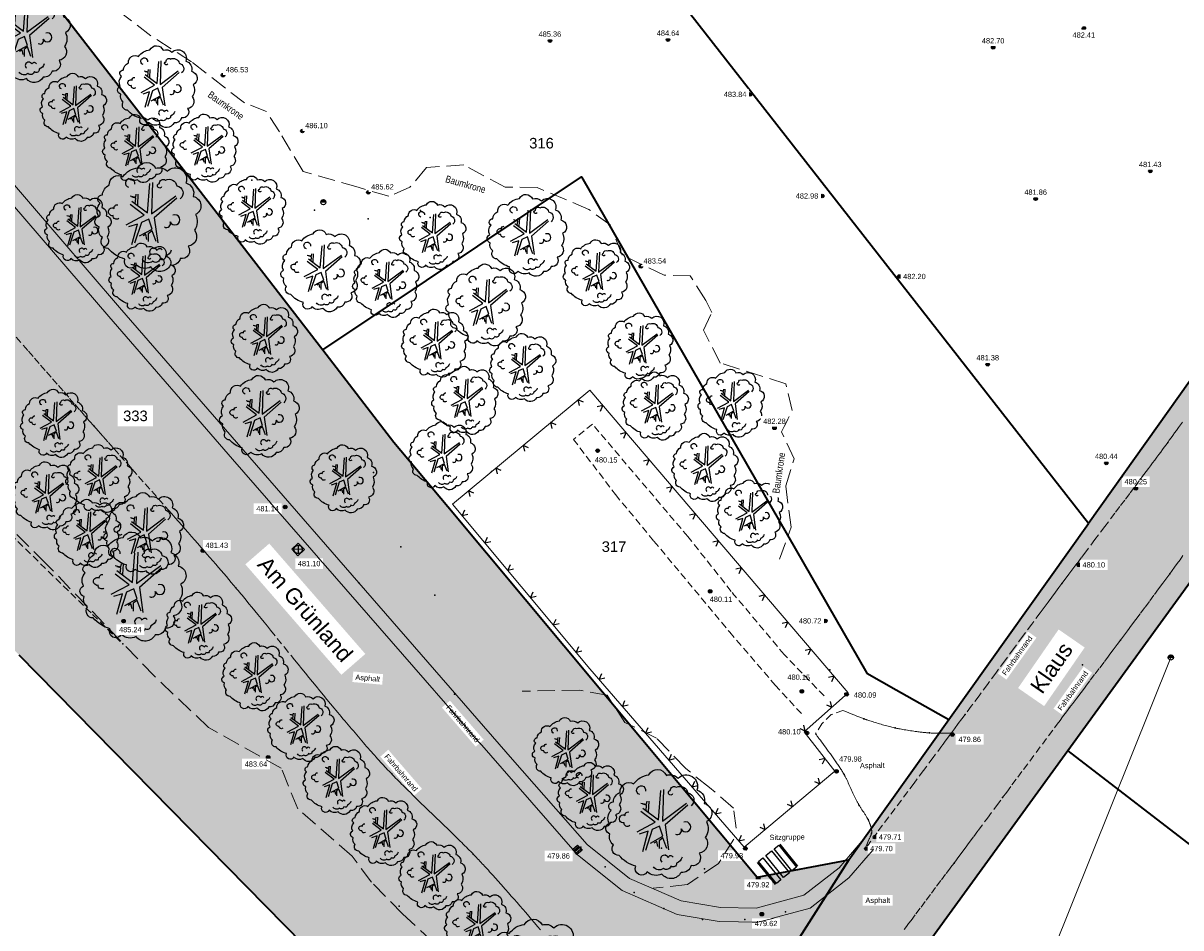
# Model space of a CAD drawing. Header units: metres. Extents: x 32314623 to 32316932, y 5614378 to 5615384.
# Tile 7 of 35: x 32316040 to 32316122, y 5614809 to 5614873. Entities that reach past the tile are written whole.
import ezdxf

# ---------------------------------------------------------------- set-up
doc = ezdxf.new("R2010")
doc.units = ezdxf.units.M
for name, pattern in [('1', [0]), ('12', [0]), ('20', [1.5, 0.5, -0.25, 0.5, -0.25]), ('36', [3.45, 1.225, -0.5, 1.225, -0.5]), ('68', [0]), ('96', [0])]:
    doc.linetypes.add(name, pattern=pattern)
doc.layers.get('0').update_dxf_attribs({"color": 1, "linetype": 'CONTINUOUS'})
for name, color, linetype in [('alte Grenzen', 7, 'CONTINUOUS'), ('Bäume Stäucher', 7, 'CONTINUOUS'), ('Diverses', 7, 'CONTINUOUS'), ('Ebene 1', 7, 'CONTINUOUS'), ('Ebene 301', 7, 'CONTINUOUS'), ('Ebene 303', 7, 'CONTINUOUS'), ('Fahrbahn', 7, 'CONTINUOUS'), ('Flurstücksnummer - Straßenname', 7, 'CONTINUOUS'), ('Höhenpunkte', 7, 'CONTINUOUS'), ('Höhentexte', 7, 'CONTINUOUS'), ('Texte zu Fahrbahn - Toptexte', 7, 'CONTINUOUS'), ('vorhandene Straße', 7, 'CONTINUOUS'), ('WS  GS  Hydrant  Gulli  usw', 7, 'CONTINUOUS')]:
    doc.layers.add(name, color=color, linetype=linetype)
doc.styles.add('Flurstücksnummer', font='Arial.ttf')
doc.styles.add('n', font='Arial.ttf')
doc.styles.add('Straßenname', font='Arial.ttf')
doc.styles.add('Textart 33', font='Arial Narrow.ttf')

# ---------------------------------------------------------------- blocks, each defined once
blk = doc.blocks.new('S238', base_point=(0, -0.475))
at = {"color": 0, "lineweight": -2}
for points in [[(0, -0.475), (-0.475, -0.475), (-0.475, 0.475), (0, 0.475), (0.475, 0.475), (0.475, -0.475), (0, -0.475), (0, 0.475)], [(-0.235, 0.475), (-0.235, -0.475)], [(0.235, -0.475), (0.235, 0.475)]]:
    blk.add_lwpolyline(points, dxfattribs=at)
blk = doc.blocks.new('S12')
at = {"color": 0, "lineweight": -2}
blk.add_lwpolyline([(0.433013, -0.25, -0.5773502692), (-0.433013, -0.25, -0.5773502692), (0, 0.5, -0.5773502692)], format="xyb", close=True, dxfattribs=at)
blk.add_lwpolyline([(0.5, 0), (-0.5, 0)], dxfattribs=at)
for points in [[(-0.45, 0, -1), (0.45, 0)], [(-0.4, 0, -1), (0.4, 0)], [(-0.35, 0, -1), (0.35, 0)], [(-0.3, 0, -1), (0.3, 0)], [(-0.25, 0, -1), (0.25, 0)], [(-0.2, 0, -1), (0.2, 0)], [(-0.15, 0, -1.2936749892), (0.15, 0)], [(-0.1, 0, -1.3701562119), (0.1, 0)], [(-0.05, 0, -1.8633249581), (0.05, 0)]]:
    blk.add_lwpolyline(points, format="xyb", dxfattribs=at)
blk = doc.blocks.new('S4')
at = {"color": 7}
for points in [[(-0.5, 0.5), (0.5, 0.5), (0.5, -0.5)], [(-0.5, 0.5), (-0.5, -0.5)], [(-0.5, -0.5), (0.5, -0.5)]]:
    blk.add_lwpolyline(points, dxfattribs=at)
at = {"color": 0, "lineweight": -2}
blk.add_lwpolyline([(0.408503, -0.23585, -0.5773502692), (-0.408503, -0.23585, -0.5773502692), (0, 0.471699, -0.5773502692)], format="xyb", close=True, dxfattribs=at)
for points in [[(0.333542, 0.333542), (-0.333542, -0.333542)], [(0.333542, -0.333542), (-0.333542, 0.333542)]]:
    blk.add_lwpolyline(points, dxfattribs=at)
blk = doc.blocks.new('S107')
at = {"lineweight": -2}
blk.add_hatch(color=0, dxfattribs=at).paths.add_polyline_path([(0.5, 0), (0.489765, -0.100649), (0.459479, -0.197178), (0.410382, -0.285634), (0.344483, -0.362396), (0.264482, -0.424322), (0.173653, -0.468876), (0.075714, -0.494234), (-0.025325, -0.499358), (-0.125326, -0.484039), (-0.220197, -0.448902), (-0.306053, -0.395388), (-0.379379, -0.325686), (-0.437173, -0.242651), (-0.47707, -0.149682), (-0.497435, -0.050584), (-0.497435, 0.050584), (-0.47707, 0.149682), (-0.437173, 0.242651), (-0.379379, 0.325686), (-0.306053, 0.395388), (-0.220197, 0.448902), (-0.125326, 0.484039), (-0.025325, 0.499358), (0.075714, 0.494234), (0.173653, 0.468876), (0.264482, 0.424322), (0.344483, 0.362396), (0.410382, 0.285634), (0.459479, 0.197178), (0.489765, 0.100649)], flags=0)
at = {"color": 0, "lineweight": -2}
blk.add_lwpolyline([(0.433013, -0.25, -0.5773502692), (-0.433013, -0.25, -0.5773502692), (0, 0.5, -0.5773502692)], format="xyb", close=True, dxfattribs=at)
blk = doc.blocks.new('S115')
at = {"color": 92, "true_color": 0x00cd00}
blk.add_lwpolyline([(0.38, 0.18, -0.720322), (0.4, 0.02, -0.293105), (0.39, -0.12, -0.60356), (0.335, -0.26, -0.682674), (0.265, -0.37, -0.389231), (0.175, -0.43, -0.560861), (0.005, -0.445, -0.33185), (-0.125, -0.425, -0.983969), (-0.225, -0.375, -0.154039), (-0.375, -0.28, -0.618334), (-0.425, -0.185, -0.323718), (-0.455, -0.09, -0.727182), (-0.46, 0.005, -0.3406), (-0.445, 0.12, -0.78117), (-0.425, 0.195, -0.280586), (-0.365, 0.28, -0.603026), (-0.245, 0.355, -0.210061), (-0.11, 0.435, -0.647135), (0.045, 0.43, -0.293004), (0.15, 0.405, -0.808724), (0.315, 0.3, -0.423577)], format="xyb", close=True, dxfattribs=at)
for points in [[(-0.19, 0.26, -2.311325), (-0.14, 0.29)], [(0.1, 0.265, -1.589785), (0.08, 0.295, -0.618917), (0.135, 0.325, -0.49854), (0.235, 0.275, -0.65059), (0.265, 0.16)], [(-0.28, -0.015, -0.683441), (-0.33, 0.01, -1.429021), (-0.32, 0.075, -0.554902), (-0.29, 0.105)], [(0.125, -0.09, 0.752735), (0.175, -0.045, 2.3423), (0.2, 0.015)], [(0.185, -0.295, -0.230204), (0.135, -0.35, -0.683441), (0.085, -0.375, -0.556841), (0.02, -0.395, -0.46095), (-0.07, -0.38)], [(0.105, -0.295, 0.635794), (0.06, -0.3, 1.273144), (0.005, -0.34)]]:
    blk.add_lwpolyline(points, format="xyb", dxfattribs=at)
at = {"color": 34}
for points in [[(-0.165, 0.14), (-0.025, 0.035), (-0.005, 0.295)], [(0.02, 0.305), (0.01, 0.025), (0.225, 0.185)], [(-0.215, -0.07), (-0.055, 0.015), (-0.18, 0.11)], [(-0.18, 0.185), (-0.13, 0.175), (-0.125, 0.2)], [(-0.135, 0.115), (-0.13, 0.165), (-0.165, 0.175)], [(-0.11, 0.2), (-0.115, 0.105)], [(0.235, 0.165), (0.035, -0.01), (0.065, -0.23)], [(-0.165, -0.245), (-0.115, -0.065), (-0.195, -0.09)], [(-0.095, -0.17), (0.015, -0.11), (-0.015, -0.02), (-0.08, -0.05), (-0.14, -0.235)], [(-0.03, -0.2), (-0.04, -0.155), (-0.065, -0.17)], [(0.05, -0.22), (0.015, -0.125), (-0.02, -0.15), (-0.02, -0.22)]]:
    blk.add_lwpolyline(points, dxfattribs=at)
blk = doc.blocks.new('S20', base_point=(0, -0.5))
at = {"color": 0, "lineweight": -2}
blk.add_lwpolyline([(-0.5, 0.5), (0, -0.5), (0.5, 0.5)], dxfattribs=at)

msp = doc.modelspace()

# ---------------------------------------------------------------- hatches: boundary and pattern name
at = {"layer": 'vorhandene Straße', "lineweight": 25, "true_color": 0xe6d499}
for points in [[(32316174.342, 5614910.139), (32316216.752, 5614946.199), (32316230.106, 5614957.353), (32316232.818, 5614963.277), (32316232.453, 5614967.635), (32316238.07, 5614964.455), (32316247.824, 5614962.684), (32316254.36, 5614961.499), (32316226.309, 5614943.238), (32316179.821, 5614903.686), (32316169.861, 5614895.2), (32316153.544, 5614876.086), (32316091.162, 5614790.124), (32316045.777, 5614713.839), (32316039.987, 5614706.088), (32315975.745, 5614631.088), (32315906.445, 5614561.947), (32315862.415, 5614523.613), (32315840.607, 5614499.19), (32315813.638, 5614462.476), (32315803.318, 5614458.911), (32315831.339, 5614501.145), (32315841.16, 5614512.316), (32315857.587, 5614528.723), (32315902.078, 5614566.787), (32315970.936, 5614635.457), (32316037.639, 5614715.07), (32316079.08, 5614783.367), (32316098.454, 5614813.841), (32316128.16, 5614855.559), (32316146.92, 5614881.394), (32316163.861, 5614901.227)], [(32316096.436, 5614936.785), (32316085.029, 5614944.514), (32316076.988, 5614946.412), (32316068.04, 5614938.74), (32316064.523, 5614935.691), (32316054.289, 5614918.295), (32316046.632, 5614900.712), (32316039.914, 5614877.479), (32316061.129, 5614850.019), (32316066.179, 5614843.48), (32316091.939, 5614812.604), (32316098.454, 5614813.841), (32316079.08, 5614783.367), (32316078.624, 5614788.649), (32316000.811, 5614867.843), (32316026.272, 5614895.141), (32316046.335, 5614916.646), (32316052.394, 5614925.376), (32316068.158, 5614946.851), (32316076.22, 5614955.11), (32316087.574, 5614948.805), (32316103.167, 5614941.657)]]:
    msp.add_hatch(color=41, dxfattribs=at).paths.add_polyline_path(points, flags=0)

# ---------------------------------------------------------------- linework, layer by layer
at = {"layer": 'alte Grenzen', "color": 7, "linetype": '1', "lineweight": 35}
for q in [(32316103.412, 5614807.005), (32316228.773, 5614733.198)]:
    msp.add_line((32316113.984, 5614821.574), q, dxfattribs=at)
at = {"layer": 'Diverses', "color": 7, "true_color": 0xffffff}
for p in [(32316056.094, 5614862.077), (32316060.546, 5614859.947), (32316068.067, 5614859.914), (32316064.347, 5614859.326), (32316068.746, 5614859.413), (32316064.733, 5614841.33), (32316073.113, 5614841.396), (32316066.676, 5614836.062), (32316063.691, 5614833.502), (32316069.094, 5614832.63), (32316097.112, 5614827.323), (32316115.031, 5614827.675), (32316070.467, 5614825.6), (32316098.175, 5614825.638), (32316085.174, 5614814.668), (32316085.457, 5614814.178), (32316081.155, 5614813.333), (32316088.219, 5614813.195), (32316083.227, 5614811.528), (32316066.545, 5614810.54), (32316085.334, 5614810.373), (32316093.967, 5614810.153), (32316088.076, 5614809.593), (32316091.071, 5614809.605)]:
    msp.add_point(p, dxfattribs=at)
at = {"layer": 'Ebene 1', "color": 3, "linetype": '36', "lineweight": 18}
msp.add_lwpolyline([(32316090.467, 5614816.09), (32316090.274, 5614817.508), (32316088.567, 5614818.975), (32316086.896, 5614820.31), (32316084.816, 5614822.474), (32316082.568, 5614823.592), (32316081.305, 5614825.528), (32316079.327, 5614825.882), (32316075.28, 5614825.797)], dxfattribs=at)
at = {"layer": 'Ebene 1', "color": 7, "true_color": 0xffffff}
msp.add_point((32316079.441, 5614814.735, 479.861), dxfattribs=at)
at = {"layer": 'Ebene 301', "lineweight": 18}
for p, q in [((32316045.963, 5614852.386), (32316032.538, 5614867.995)), ((32316046.72, 5614853.039), (32316033.289, 5614868.655)), ((32316079.899, 5614814.928), (32316074.602, 5614820.969)), ((32316082.889, 5614812.522), (32316079.899, 5614814.928)), ((32316099.38, 5614815.159), (32316097.757, 5614813.278)), ((32316082.367, 5614811.658), (32316079.204, 5614814.203)), ((32316097.757, 5614813.278), (32316095.262, 5614811.325)), ((32316086.563, 5614810.925), (32316082.889, 5614812.522)), ((32316098.45, 5614812.55), (32316095.718, 5614810.411)), ((32316086.276, 5614809.96), (32316082.367, 5614811.658)), ((32316095.262, 5614811.325), (32316091.87, 5614810.417)), ((32316089.348, 5614810.452), (32316086.563, 5614810.925)), ((32316091.87, 5614810.417), (32316089.348, 5614810.452)), ((32316089.257, 5614809.453), (32316086.276, 5614809.96))]:
    msp.add_line(p, q, dxfattribs=at)
at = {"layer": 'Fahrbahn', "color": 7, "linetype": '20', "lineweight": 18}
for points in [[(32316098.023, 5614824.444), (32316097.192, 5614824.141), (32316096.538, 5614823.488), (32316096.093, 5614822.787)], [(32316098.023, 5614824.444), (32316098.173, 5614824.384), (32316098.448, 5614824.271), (32316098.736, 5614824.155), (32316098.88, 5614824.097), (32316099.026, 5614824.038), (32316099.161, 5614823.985), (32316099.229, 5614823.958), (32316099.294, 5614823.933), (32316099.354, 5614823.91), (32316099.414, 5614823.887), (32316099.47, 5614823.866), (32316099.519, 5614823.848), (32316099.555, 5614823.835), (32316099.592, 5614823.821), (32316099.631, 5614823.808), (32316099.671, 5614823.794), (32316099.712, 5614823.78), (32316099.755, 5614823.765), (32316099.84, 5614823.736), (32316099.932, 5614823.706), (32316100.027, 5614823.676), (32316100.123, 5614823.645), (32316100.223, 5614823.614), (32316100.325, 5614823.583), (32316100.427, 5614823.552), (32316100.531, 5614823.521), (32316100.635, 5614823.49), (32316100.739, 5614823.46), (32316100.843, 5614823.43), (32316100.944, 5614823.401), (32316101.046, 5614823.373), (32316101.145, 5614823.345), (32316101.241, 5614823.32), (32316101.336, 5614823.295), (32316101.427, 5614823.271), (32316101.511, 5614823.25), (32316101.596, 5614823.229), (32316101.674, 5614823.21), (32316101.744, 5614823.194), (32316101.781, 5614823.186), (32316101.82, 5614823.178), (32316101.862, 5614823.169), (32316101.903, 5614823.16), (32316101.947, 5614823.152), (32316101.992, 5614823.143), (32316102.083, 5614823.125), (32316102.181, 5614823.107), (32316102.284, 5614823.088), (32316102.387, 5614823.07), (32316102.495, 5614823.052), (32316102.605, 5614823.034), (32316102.716, 5614823.016), (32316102.829, 5614822.999), (32316102.943, 5614822.982), (32316103.056, 5614822.965), (32316103.17, 5614822.949), (32316103.282, 5614822.934), (32316103.338, 5614822.927), (32316103.394, 5614822.92), (32316103.449, 5614822.913), (32316103.503, 5614822.907), (32316103.557, 5614822.9), (32316103.61, 5614822.894), (32316103.663, 5614822.888), (32316103.715, 5614822.882), (32316103.766, 5614822.877), (32316103.816, 5614822.872), (32316103.866, 5614822.867), (32316103.913, 5614822.863), (32316103.961, 5614822.859), (32316104.007, 5614822.855), (32316104.051, 5614822.852), (32316104.095, 5614822.849), (32316104.137, 5614822.846), (32316104.177, 5614822.844), (32316104.227, 5614822.842), (32316104.284, 5614822.839), (32316104.345, 5614822.838), (32316104.407, 5614822.836), (32316104.473, 5614822.834), (32316104.542, 5614822.833), (32316104.681, 5614822.831), (32316104.831, 5614822.829), (32316104.979, 5614822.828), (32316105.126, 5614822.828), (32316105.271, 5614822.827), (32316105.398, 5614822.827), (32316105.525, 5614822.826), (32316105.634, 5614822.826), (32316105.711, 5614822.825)]]:
    msp.add_lwpolyline(points, dxfattribs=at)
at = {"layer": 'Fahrbahn', "color": 7, "true_color": 0xffffff}
for p in [(32316044.88, 5614844.643), (32316121.073, 5614843.456), (32316113.566, 5614833.441), (32316121.221, 5614834.146), (32316054.957, 5614833.152), (32316117.719, 5614829.416), (32316114.118, 5614824.642), (32316099.519, 5614823.848), (32316106.698, 5614824.15), (32316101.744, 5614823.194), (32316104.177, 5614822.844), (32316105.711, 5614822.825), (32316066.021, 5614819.933), (32316098.119, 5614819.89), (32316109.359, 5614818.25), (32316099.189, 5614817.704), (32316099.814, 5614816.703), (32316100.069, 5614815.728), (32316071.811, 5614814.233), (32316105.914, 5614813.612)]:
    msp.add_point(p, dxfattribs=at)
at = {"layer": 'WS  GS  Hydrant  Gulli  usw', "color": 7, "true_color": 0xffffff}
msp.add_point((32316046.943, 5614829.155), dxfattribs=at)

# ---------------------------------------------------------------- block references
at = {"layer": 'Bäume Stäucher', "color": 94}
for p, xscale, yscale in [((32316040.077, 5614872.397), 7, 7), ((32316049.531, 5614868.718), 6, 6), ((32316043.546, 5614867.252), 5, 5), ((32316047.975, 5614864.32), 5, 5), ((32316052.88, 5614864.349), 5, 5), ((32316048.902, 5614859.472), 8, 8), ((32316056.262, 5614859.952), 5, 5), ((32316043.876, 5614858.634), 5, 5), ((32316069.038, 5614858.155), 5, 5), ((32316075.74, 5614858.165), 6, 6), ((32316061.109, 5614855.643), 6, 6), ((32316048.424, 5614855.193), 5, 5), ((32316080.655, 5614855.427), 5, 5), ((32316065.708, 5614854.753), 5, 5), ((32316072.823, 5614853.227), 6, 6), ((32316057.099, 5614850.856), 5, 5), ((32316069.187, 5614850.512), 5, 5), ((32316083.729, 5614850.243), 5, 5), ((32316075.425, 5614848.783), 5, 5), ((32316056.77, 5614845.32), 6, 6), ((32316071.319, 5614846.449), 5, 5), ((32316084.829, 5614846.045), 5, 5), ((32316090.215, 5614846.247), 5, 5), ((32316042.16, 5614844.819), 5, 5), ((32316069.703, 5614842.522), 5, 5), ((32316088.353, 5614841.692), 5, 5), ((32316045.36, 5614840.901), 5, 5), ((32316062.701, 5614840.884), 5, 5), ((32316041.59, 5614839.675), 5, 5), ((32316091.517, 5614838.393), 5, 5), ((32316044.552, 5614837.012), 5, 5), ((32316048.562, 5614837.012), 6, 6), ((32316047.844, 5614833.241), 8, 8), ((32316052.422, 5614830.429), 5, 5), ((32316056.431, 5614826.838), 5, 5), ((32316059.692, 5614823.249), 5, 5), ((32316078.466, 5614821.524), 5, 5), ((32316062.205, 5614819.479), 5, 5), ((32316080.217, 5614818.343), 5, 5), ((32316085.148, 5614816.391), 8, 8), ((32316065.556, 5614815.858), 5, 5), ((32316068.996, 5614812.718), 5, 5), ((32316072.228, 5614809.187), 5, 5), ((32316076.327, 5614805.776), 8, 8)]:
    msp.add_blockref('S115', p, dxfattribs=dict(at, xscale=xscale, yscale=yscale))
at = {"layer": 'Ebene 303', "color": 7, "xscale": 0.375, "yscale": 0.375}
for p, rotation in [((32316079.238, 5614846.478), 219.721965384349), ((32316081.007, 5614846.075), 130.500707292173), ((32316077.295, 5614844.865), 219.721965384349), ((32316082.647, 5614844.155), 130.500707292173), ((32316075.353, 5614843.251), 219.721965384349), ((32316073.411, 5614841.637), 219.721965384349), ((32316084.287, 5614842.235), 130.500707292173), ((32316071.469, 5614840.024), 219.721965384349), ((32316085.927, 5614840.315), 130.500707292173), ((32316071.021, 5614838.273), 309.813255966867), ((32316087.567, 5614838.395), 130.500707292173), ((32316072.637, 5614836.334), 309.813255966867), ((32316089.207, 5614836.475), 130.500707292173), ((32316074.254, 5614834.394), 309.813255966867), ((32316090.846, 5614834.555), 130.500707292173), ((32316075.871, 5614832.455), 309.813255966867), ((32316092.486, 5614832.635), 130.500707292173), ((32316077.487, 5614830.515), 309.813255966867), ((32316094.126, 5614830.715), 130.500707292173), ((32316079.104, 5614828.576), 309.813255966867), ((32316095.766, 5614828.795), 130.500707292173), ((32316080.734, 5614826.648), 310.856628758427), ((32316097.406, 5614826.875), 130.500707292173), ((32316082.386, 5614824.738), 310.856628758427), ((32316097.254, 5614824.675), 41.614304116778), ((32316084.038, 5614822.828), 310.856628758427), ((32316085.69, 5614820.918), 310.856628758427), ((32316096.767, 5614821.019), 127.890984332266), ((32316096.394, 5614819.233), 39.85491724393), ((32316087.342, 5614819.008), 310.856628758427), ((32316094.456, 5614817.614), 39.85491724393), ((32316088.993, 5614817.099), 310.856628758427), ((32316090.645, 5614815.189), 310.856628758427)]:
    msp.add_blockref('S20', p, dxfattribs=dict(at, rotation=rotation))
at = {"layer": 'Höhenpunkte', "color": 7, "xscale": 0.2525, "yscale": 0.2525, "rotation": 294.954889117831}
msp.add_blockref('S107', (32316115.124, 5614872.838, 482.413), dxfattribs=at)
at = {"layer": 'Höhenpunkte', "color": 7, "xscale": 0.2525, "yscale": 0.2525}
for p in [(32316077.246, 5614871.968, 485.363), (32316085.629, 5614872.038, 484.636), (32316108.691, 5614871.495, 482.701), (32316054.058, 5614869.521, 486.526), (32316091.461, 5614868.157, 483.837), (32316059.688, 5614865.558, 486.098), (32316119.835, 5614862.716, 481.427), (32316064.37, 5614861.211, 485.624), (32316096.563, 5614860.948, 482.979), (32316111.705, 5614860.75, 481.864), (32316083.698, 5614855.953, 483.535), (32316102.031, 5614855.233, 482.2), (32316108.307, 5614849, 481.384), (32316093.177, 5614844.495, 482.283), (32316080.633, 5614842.87), (32316116.715, 5614842.002, 480.437), (32316118.811, 5614840.208, 480.25), (32316058.467, 5614838.879, 481.138), (32316052.622, 5614835.774, 481.431), (32316114.756, 5614834.772, 480.098), (32316088.616, 5614832.895), (32316046.999, 5614830.779, 485.24), (32316096.785, 5614830.795, 480.715), (32316095.121, 5614825.791), (32316098.303, 5614825.587, 480.09), (32316095.488, 5614822.844, 480.105), (32316105.8, 5614822.73, 479.862), (32316057.258, 5614821.11, 483.643), (32316097.58, 5614820.112, 479.984), (32316100.311, 5614815.465, 479.708), (32316091.106, 5614814.644, 479.932), (32316099.692, 5614814.638, 479.695), (32316092.02, 5614812.533, 479.925), (32316092.278, 5614809.983, 479.619)]:
    msp.add_blockref('S107', p, dxfattribs=at)
at = {"layer": 'WS  GS  Hydrant  Gulli  usw', "color": 7, "xscale": 0.375, "yscale": 0.375}
for p in [(32316061.173, 5614860.517), (32316121.295, 5614828.207)]:
    msp.add_blockref('S12', p, dxfattribs=at)
at = {"layer": 'WS  GS  Hydrant  Gulli  usw', "color": 7, "xscale": 0.6275, "yscale": 0.6275, "rotation": 43.552725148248}
msp.add_blockref('S4', (32316059.386, 5614835.867, 481.097), dxfattribs=at)
at = {"layer": 'WS  GS  Hydrant  Gulli  usw', "color": 5, "xscale": 0.5, "yscale": 0.5, "rotation": 131.245814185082}
msp.add_blockref('S238', (32316079.367, 5614814.708), dxfattribs=at)

# ---------------------------------------------------------------- next in the draw order: texts
at = {"layer": 'Ebene 1', "color": 7, "lineweight": 35, "char_height": 0.5, "attachment_point": 7, "line_spacing_factor": 0.84, "style": 'Textart 33', "bg_fill": 2}
for insert, rotation in [((32316052.921, 5614868.019), 324.42654), ((32316069.786, 5614861.934), 344.16196), ((32316093.524, 5614839.808), 81.53872)]:
    msp.add_mtext('Baumkrone', dxfattribs=dict(at, insert=insert, rotation=rotation))
at = {"layer": 'Flurstücksnummer - Straßenname', "color": 7, "lineweight": 30, "char_height": 0.75, "attachment_point": 8, "line_spacing_factor": 0.84, "style": 'Flurstücksnummer', "bg_fill": 2}
for s, insert in [('316', (32316076.65, 5614864.31)), ('333', (32316047.842, 5614844.96)), ('317', (32316081.795, 5614835.678))]:
    msp.add_mtext(s, dxfattribs=dict(at, insert=insert))
at = {"layer": 'Flurstücksnummer - Straßenname', "color": 7, "lineweight": 35, "insert": (32316059.889, 5614831.622), "char_height": 1.125, "attachment_point": 5, "rotation": 311.01489, "line_spacing_factor": 0.84, "style": 'Straßenname', "bg_fill": 2}
msp.add_mtext('Am Grünland', dxfattribs=at)
at = {"layer": 'Höhentexte', "color": 7, "lineweight": 25, "char_height": 0.375, "line_spacing_factor": 0.84, "style": 'n', "bg_fill": 2}
for s, insert, attachment_point in [('485.36', (32316077.246, 5614872.244, 485.363), 8), ('484.64', (32316085.629, 5614872.314, 484.636), 8), ('482.70', (32316108.691, 5614871.771, 482.701), 8), ('482.41', (32316115.124, 5614872.562, 482.413), 2), ('486.53', (32316054.253, 5614869.716, 486.526), 7), ('483.84', (32316091.185, 5614868.157, 483.837), 6), ('486.10', (32316059.883, 5614865.753, 486.098), 7), ('481.43', (32316119.835, 5614862.992, 481.427), 8), ('485.62', (32316064.565, 5614861.406, 485.624), 7), ('481.86', (32316111.705, 5614861.026, 481.864), 8), ('482.98', (32316096.287, 5614860.948, 482.979), 6), ('483.54', (32316083.893, 5614856.148, 483.535), 7), ('482.20', (32316102.307, 5614855.233, 482.2), 4), ('481.38', (32316108.307, 5614849.276, 481.384), 8), ('482.28', (32316093.177, 5614844.771, 482.283), 8), ('480.44', (32316116.715, 5614842.278, 480.437), 8), ('480.25', (32316118.811, 5614840.484, 480.25), 8), ('481.14', (32316058.019, 5614838.944, 481.138), 3), ('481.43', (32316052.817, 5614835.969, 481.431), 7), ('480.10', (32316115.032, 5614834.772, 480.098), 4), ('480.72', (32316096.509, 5614830.795, 480.715), 6), ('485.24', (32316046.679, 5614830.363, 485.24), 1), ('480.09', (32316098.809, 5614825.533, 480.09), 4), ('480.10', (32316095.031, 5614822.925, 480.105), 6), ('479.86', (32316106.226, 5614822.573, 479.862), 1), ('483.64', (32316057.196, 5614820.821, 483.643), 3), ('479.71', (32316100.587, 5614815.465, 479.708), 4), ('479.70', (32316099.968, 5614814.638, 479.695), 4), ('479.86', (32316078.662, 5614814.304, 479.861), 3), ('479.93', (32316090.956, 5614814.324, 479.932), 3), ('479.92', (32316092.02, 5614812.257, 479.925), 2), ('479.62', (32316092.581, 5614809.508, 479.619), 2)]:
    msp.add_mtext(s, dxfattribs=dict(at, insert=insert, attachment_point=attachment_point))
at = {"layer": 'Höhentexte', "color": 7, "lineweight": 25, "char_height": 0.375, "attachment_point": 7, "rotation": 359.55418, "line_spacing_factor": 0.84, "style": 'n', "bg_fill": 2}
for s, insert in [('480.15', (32316080.434, 5614842.036)), ('480.11', (32316088.582, 5614832.143)), ('480.15', (32316094.098, 5614826.611))]:
    msp.add_mtext(s, dxfattribs=dict(at, insert=insert))
at = {"layer": 'Texte zu Fahrbahn - Toptexte', "color": 7, "lineweight": 35, "insert": (32316112.18, 5614825.521), "char_height": 1.125, "attachment_point": 7, "rotation": 55.33885, "line_spacing_factor": 0.84, "style": 'Straßenname', "bg_fill": 2}
msp.add_mtext('Klaus', dxfattribs=at)
at = {"layer": 'Texte zu Fahrbahn - Toptexte', "color": 7, "lineweight": 25, "char_height": 0.375, "attachment_point": 7, "line_spacing_factor": 0.84, "style": 'n', "bg_fill": 2}
for s, insert, rotation in [('Asphalt', (32316063.426, 5614826.515), 354.83305), ('Fahrbahnrand', (32316069.847, 5614824.623), 310.80579), ('Fahrbahnrand', (32316065.471, 5614821.139), 310.80579), ('Asphalt', (32316099.243, 5614820.219), 1.08089), ('Sitzgruppe', (32316092.829, 5614815.123), 1.08089)]:
    msp.add_mtext(s, dxfattribs=dict(at, insert=insert, rotation=rotation))
at = {"layer": 'Texte zu Fahrbahn - Toptexte', "color": 7, "lineweight": 25, "insert": (32316099.631, 5614810.667), "char_height": 0.375, "attachment_point": 7, "line_spacing_factor": 0.84, "style": 'n', "bg_fill": 2}
msp.add_mtext('Asphalt', dxfattribs=at)

# ---------------------------------------------------------------- next in the draw order: linework, layer by layer
at = {"layer": 'alte Grenzen', "color": 7, "linetype": '1', "lineweight": 35}
msp.add_line((32316115.449, 5614837.706), (32316067.628, 5614898.98), dxfattribs=at)
for points in [[(32316039.914, 5614877.479), (32316048.481, 5614866.389), (32316061.129, 5614850.019)], [(32316135.786, 5614866.061), (32316128.16, 5614855.559), (32316117.959, 5614841.232), (32316115.449, 5614837.706)], [(32316079.08, 5614783.367), (32316078.624, 5614788.649), (32316039.594, 5614828.37)], [(32316098.454, 5614813.841), (32316096.766, 5614811.186), (32316082.79, 5614789.203), (32316079.08, 5614783.367)]]:
    msp.add_lwpolyline(points, dxfattribs=at)
at = {"layer": 'Ebene 1', "color": 3, "linetype": '36', "lineweight": 18}
msp.add_lwpolyline([(32316090.285, 5614815.305), (32316089.203, 5614813.574), (32316087.003, 5614812.083), (32316084.575, 5614811.831)], dxfattribs=at)
at = {"layer": 'Ebene 301', "lineweight": 18}
for p, q in [((32316054.731, 5614842.271), (32316045.963, 5614852.386)), ((32316055.486, 5614842.927), (32316046.72, 5614853.039)), ((32316074.602, 5614820.969), (32316065.119, 5614831.858)), ((32316073.849, 5614820.311), (32316064.365, 5614831.201)), ((32316079.204, 5614814.203), (32316073.849, 5614820.311)), ((32316100.137, 5614814.505), (32316098.45, 5614812.55)), ((32316095.718, 5614810.411), (32316091.995, 5614809.416)), ((32316091.995, 5614809.416), (32316089.257, 5614809.453))]:
    msp.add_line(p, q, dxfattribs=at)
at = {"layer": 'Fahrbahn', "color": 7, "linetype": '20', "lineweight": 18}
msp.add_line((32316099.872, 5614815.27), (32316099.609, 5614814.659), dxfattribs=at)
for points in [[(32316096.694, 5614825.467), (32316093.866, 5614828.412), (32316090.113, 5614832.89), (32316087.033, 5614836.778), (32316080.266, 5614844.756), (32316078.92, 5614843.679), (32316081.899, 5614839.757), (32316084.625, 5614836.458), (32316090, 5614830), (32316093.226, 5614826.241), (32316095.251, 5614824.039)], [(32316038.971, 5614836.951), (32316044.795, 5614831.256), (32316046.943, 5614829.155)]]:
    msp.add_lwpolyline(points, dxfattribs=at)
at = {"layer": 'WS  GS  Hydrant  Gulli  usw', "color": 7, "linetype": '12', "lineweight": 25}
for p, q in [((32316093.557, 5614814.947), (32316094.821, 5614813.39)), ((32316091.958, 5614813.65), (32316093.222, 5614812.092))]:
    msp.add_line(p, q, dxfattribs=at)
for points in [[(32316094.742, 5614813.325), (32316094.419, 5614813.063), (32316093.155, 5614814.621), (32316093.478, 5614814.883)], [(32316092.052, 5614813.726), (32316092.355, 5614813.972), (32316093.619, 5614812.414), (32316093.316, 5614812.168)], [(32316094.239, 5614812.917), (32316093.825, 5614812.582), (32316092.561, 5614814.139), (32316092.975, 5614814.475)]]:
    msp.add_lwpolyline(points, close=True, dxfattribs=at)

# ---------------------------------------------------------------- next in the draw order: block references
at = {"layer": 'Ebene 303', "color": 7, "xscale": 0.375, "yscale": 0.375}
for p, rotation in [((32316095.366, 5614822.998), 41.614304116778), ((32316092.518, 5614815.996), 39.85491724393)]:
    msp.add_blockref('S20', p, dxfattribs=dict(at, rotation=rotation))

# ---------------------------------------------------------------- next in the draw order: texts
at = {"layer": 'Höhentexte', "color": 7, "lineweight": 25, "char_height": 0.375, "line_spacing_factor": 0.84, "style": 'n', "bg_fill": 2}
for s, insert, attachment_point in [('481.10', (32316059.365, 5614835.051, 481.097), 1), ('479.98', (32316097.765, 5614820.806, 479.984), 7)]:
    msp.add_mtext(s, dxfattribs=dict(at, insert=insert, attachment_point=attachment_point))
at = {"layer": 'Texte zu Fahrbahn - Toptexte', "color": 7, "lineweight": 25, "char_height": 0.375, "attachment_point": 7, "rotation": 54.40063, "line_spacing_factor": 0.84, "style": 'n', "bg_fill": 2}
for insert in [(32316109.594, 5614826.885), (32316113.544, 5614824.392)]:
    msp.add_mtext('Fahrbahnrand', dxfattribs=dict(at, insert=insert))

# ---------------------------------------------------------------- next in the draw order: linework, layer by layer
at = {"layer": 'alte Grenzen', "color": 7, "linetype": '1', "lineweight": 35}
for p, q in [((32316105.55, 5614823.806), (32316115.449, 5614837.706)), ((32316124.557, 5614836.143), (32316113.984, 5614821.574)), ((32316098.454, 5614813.841), (32316105.55, 5614823.806))]:
    msp.add_line(p, q, dxfattribs=at)
for points in [[(32316061.129, 5614850.019), (32316079.485, 5614862.301), (32316099.725, 5614827.087), (32316101.808, 5614825.914), (32316105.55, 5614823.806)], [(32316061.129, 5614850.019), (32316066.179, 5614843.48), (32316069.994, 5614838.907), (32316091.939, 5614812.604), (32316098.454, 5614813.841)]]:
    msp.add_lwpolyline(points, dxfattribs=at)
at = {"layer": 'Ebene 1', "color": 3, "linetype": '36', "lineweight": 18}
for points in [[(32316093.527, 5614835.174), (32316094.36, 5614837.44), (32316093.976, 5614840.368), (32316094.574, 5614842.291), (32316093.673, 5614844.212), (32316094.43, 5614845.735), (32316093.989, 5614847.626), (32316089.336, 5614849.096), (32316088.146, 5614851.432), (32316088.744, 5614852.691), (32316088.311, 5614853.54), (32316087.205, 5614855.272), (32316085.361, 5614855.336), (32316082.38, 5614856.745), (32316081.531, 5614858.909), (32316080, 5614860), (32316076.337, 5614861.554), (32316074.078, 5614861.57), (32316071.129, 5614863.157), (32316068.5, 5614862.965), (32316067.314, 5614861.57), (32316065.823, 5614860.929), (32316063.643, 5614861.57), (32316059.733, 5614862.692), (32316058.066, 5614865.497), (32316057.137, 5614866.94), (32316055.582, 5614867.549), (32316051.831, 5614870.466), (32316048.946, 5614872.325), (32316046.174, 5614874.44)], [(32316080.62, 5614802.862), (32316079.637, 5614801.366), (32316076.965, 5614800.939), (32316075.298, 5614801.323), (32316072.135, 5614803.717), (32316070.232, 5614806.838), (32316066.793, 5614810), (32316064.591, 5614812.244), (32316063.223, 5614814.104), (32316059.355, 5614817.459), (32316058.179, 5614820.345), (32316053.03, 5614823.229), (32316049.204, 5614826.862), (32316041.511, 5614834.855), (32316033.946, 5614842.377), (32316023.752, 5614852.571)]]:
    msp.add_lwpolyline(points, dxfattribs=at)
at = {"layer": 'Ebene 301', "lineweight": 18}
for p, q in [((32316065.119, 5614831.858), (32316055.486, 5614842.927)), ((32316064.365, 5614831.201), (32316054.731, 5614842.271))]:
    msp.add_line(p, q, dxfattribs=at)
at = {"layer": 'Ebene 303', "color": 7, "linetype": '68', "lineweight": 18}
msp.add_lwpolyline([(32316098.416, 5614825.7), (32316095.291, 5614822.924), (32316097.47, 5614820.124), (32316091.024, 5614814.743), (32316080.089, 5614827.386), (32316070.335, 5614839.088), (32316080.072, 5614847.178)], close=True, dxfattribs=at)
at = {"layer": 'Fahrbahn', "color": 7, "linetype": '20', "lineweight": 18}
for points in [[(32316039.383, 5614850.937), (32316040.25, 5614849.942), (32316040.683, 5614849.444), (32316041.116, 5614848.946), (32316041.54, 5614848.459), (32316041.965, 5614847.972), (32316042.381, 5614847.496), (32316042.778, 5614847.041), (32316043.176, 5614846.585), (32316043.556, 5614846.151), (32316043.91, 5614845.747), (32316044.263, 5614845.344), (32316044.589, 5614844.973), (32316044.88, 5614844.643), (32316045.196, 5614844.284), (32316045.552, 5614843.882), (32316045.937, 5614843.446), (32316046.323, 5614843.01), (32316046.739, 5614842.541), (32316047.175, 5614842.05), (32316047.61, 5614841.558), (32316048.066, 5614841.045), (32316048.531, 5614840.52), (32316048.996, 5614839.994), (32316049.47, 5614839.458), (32316049.945, 5614838.921), (32316050.182, 5614838.652), (32316050.419, 5614838.384), (32316050.654, 5614838.116), (32316050.89, 5614837.849), (32316051.124, 5614837.583), (32316051.355, 5614837.319), (32316051.587, 5614837.056), (32316051.815, 5614836.795), (32316052.04, 5614836.538), (32316052.265, 5614836.281), (32316052.486, 5614836.028), (32316052.701, 5614835.78), (32316052.917, 5614835.532), (32316053.128, 5614835.29), (32316053.331, 5614835.054), (32316053.535, 5614834.819), (32316053.733, 5614834.59), (32316053.922, 5614834.369), (32316054.112, 5614834.148), (32316054.294, 5614833.935), (32316054.467, 5614833.732), (32316054.64, 5614833.529), (32316054.803, 5614833.335), (32316054.957, 5614833.152), (32316055.043, 5614833.049), (32316055.133, 5614832.942), (32316055.224, 5614832.832), (32316055.315, 5614832.722), (32316055.409, 5614832.609), (32316055.505, 5614832.493), (32316055.697, 5614832.261), (32316055.897, 5614832.017), (32316056.105, 5614831.762), (32316056.313, 5614831.508), (32316056.529, 5614831.243), (32316056.751, 5614830.971), (32316056.972, 5614830.698), (32316057.201, 5614830.416), (32316057.434, 5614830.128), (32316057.901, 5614829.552), (32316058.388, 5614828.95), (32316058.887, 5614828.334), (32316059.136, 5614828.027), (32316059.389, 5614827.716), (32316059.642, 5614827.404), (32316059.896, 5614827.092), (32316060.151, 5614826.778), (32316060.407, 5614826.465), (32316060.663, 5614826.152), (32316060.919, 5614825.84), (32316061.175, 5614825.529), (32316061.43, 5614825.219), (32316061.685, 5614824.91), (32316061.938, 5614824.606), (32316062.064, 5614824.454), (32316062.19, 5614824.303), (32316062.315, 5614824.153), (32316062.44, 5614824.003), (32316062.565, 5614823.854), (32316062.689, 5614823.706), (32316062.813, 5614823.559), (32316062.936, 5614823.413), (32316063.058, 5614823.269), (32316063.18, 5614823.124), (32316063.301, 5614822.982), (32316063.421, 5614822.841), (32316063.541, 5614822.7), (32316063.66, 5614822.561), (32316063.778, 5614822.424), (32316063.896, 5614822.288), (32316064.013, 5614822.153), (32316064.128, 5614822.02), (32316064.243, 5614821.888), (32316064.357, 5614821.758), (32316064.469, 5614821.63), (32316064.582, 5614821.502), (32316064.692, 5614821.377), (32316064.802, 5614821.255), (32316064.911, 5614821.133), (32316065.018, 5614821.013), (32316065.124, 5614820.896), (32316065.229, 5614820.78), (32316065.333, 5614820.666), (32316065.435, 5614820.556), (32316065.537, 5614820.445), (32316065.637, 5614820.338), (32316065.735, 5614820.234), (32316065.832, 5614820.13), (32316065.928, 5614820.03), (32316066.021, 5614819.933), (32316066.109, 5614819.841), (32316066.204, 5614819.745), (32316066.303, 5614819.644), (32316066.402, 5614819.543), (32316066.507, 5614819.438), (32316066.617, 5614819.328), (32316066.726, 5614819.219), (32316066.84, 5614819.105), (32316066.958, 5614818.989), (32316067.075, 5614818.873), (32316067.197, 5614818.753), (32316067.321, 5614818.631), (32316067.571, 5614818.386), (32316067.832, 5614818.131), (32316068.099, 5614817.871), (32316068.367, 5614817.611), (32316068.64, 5614817.346), (32316068.914, 5614817.081), (32316069.188, 5614816.815), (32316069.461, 5614816.55), (32316069.729, 5614816.291), (32316069.997, 5614816.031), (32316070.258, 5614815.776), (32316070.508, 5614815.532), (32316070.633, 5614815.41), (32316070.754, 5614815.29), (32316070.872, 5614815.174), (32316070.99, 5614815.058), (32316071.104, 5614814.945), (32316071.214, 5614814.835), (32316071.324, 5614814.726), (32316071.429, 5614814.621), (32316071.529, 5614814.52), (32316071.628, 5614814.42), (32316071.723, 5614814.324), (32316071.811, 5614814.233), (32316071.886, 5614814.156), (32316071.963, 5614814.076), (32316072.041, 5614813.994), (32316072.119, 5614813.912), (32316072.2, 5614813.827), (32316072.282, 5614813.74), (32316072.363, 5614813.653), (32316072.447, 5614813.564), (32316072.532, 5614813.472), (32316072.617, 5614813.38), (32316072.704, 5614813.286), (32316072.792, 5614813.19), (32316072.881, 5614813.094), (32316072.97, 5614812.996), (32316073.061, 5614812.896), (32316073.152, 5614812.795), (32316073.245, 5614812.693), (32316073.338, 5614812.59), (32316073.431, 5614812.486), (32316073.526, 5614812.38), (32316073.622, 5614812.273), (32316073.718, 5614812.166), (32316073.814, 5614812.057), (32316073.912, 5614811.947), (32316074.107, 5614811.727), (32316074.306, 5614811.501), (32316074.508, 5614811.271), (32316074.71, 5614811.04), (32316074.915, 5614810.806), (32316075.121, 5614810.568), (32316075.327, 5614810.33), (32316075.535, 5614810.09), (32316075.743, 5614809.847), (32316075.952, 5614809.605), (32316076.161, 5614809.361), (32316076.37, 5614809.117), (32316076.579, 5614808.872)], [(32316122.117, 5614844.902), (32316121.974, 5614844.702), (32316121.835, 5614844.509), (32316121.697, 5614844.317), (32316121.564, 5614844.132), (32316121.436, 5614843.956), (32316121.309, 5614843.78), (32316121.187, 5614843.613), (32316121.073, 5614843.456), (32316120.957, 5614843.298), (32316120.834, 5614843.13), (32316120.704, 5614842.954), (32316120.575, 5614842.778), (32316120.438, 5614842.594), (32316120.296, 5614842.402), (32316120.154, 5614842.21), (32316120.006, 5614842.011), (32316119.853, 5614841.806), (32316119.701, 5614841.601), (32316119.543, 5614841.39), (32316119.382, 5614841.175), (32316119.06, 5614840.743), (32316118.722, 5614840.293), (32316118.376, 5614839.833), (32316118.031, 5614839.373), (32316117.678, 5614838.904), (32316117.324, 5614838.435), (32316116.618, 5614837.496), (32316115.911, 5614836.56), (32316115.264, 5614835.701), (32316114.941, 5614835.272), (32316114.632, 5614834.863), (32316114.347, 5614834.483), (32316114.061, 5614834.103), (32316113.798, 5614833.753), (32316113.566, 5614833.441), (32316113.351, 5614833.154), (32316113.11, 5614832.83), (32316112.85, 5614832.48), (32316112.59, 5614832.13), (32316112.31, 5614831.752), (32316112.018, 5614831.357), (32316111.432, 5614830.565), (32316110.794, 5614829.701), (32316110.154, 5614828.833), (32316109.514, 5614827.965), (32316108.873, 5614827.095), (32316108.28, 5614826.291), (32316107.687, 5614825.487), (32316107.143, 5614824.75), (32316106.698, 5614824.15), (32316106.475, 5614823.848), (32316106.22, 5614823.505), (32316105.944, 5614823.133), (32316105.667, 5614822.76), (32316105.368, 5614822.358), (32316105.055, 5614821.938), (32316104.429, 5614821.096), (32316103.747, 5614820.182), (32316103.078, 5614819.285), (32316101.741, 5614817.49), (32316100.453, 5614815.764), (32316099.759, 5614814.832)], [(32316102.387, 5614808.901), (32316102.536, 5614809.102), (32316102.697, 5614809.318), (32316102.866, 5614809.544), (32316103.204, 5614809.997), (32316103.573, 5614810.49), (32316103.943, 5614810.983), (32316104.312, 5614811.476), (32316104.682, 5614811.969), (32316105.021, 5614812.42), (32316105.36, 5614812.872), (32316105.668, 5614813.283), (32316105.914, 5614813.612), (32316106.13, 5614813.901), (32316106.4, 5614814.263), (32316106.696, 5614814.661), (32316106.992, 5614815.06), (32316107.315, 5614815.495), (32316107.638, 5614815.93), (32316108.284, 5614816.8), (32316108.929, 5614817.67), (32316109.359, 5614818.25), (32316109.655, 5614818.65), (32316110.026, 5614819.15), (32316110.435, 5614819.7), (32316110.843, 5614820.25), (32316111.288, 5614820.85), (32316111.734, 5614821.449), (32316112.18, 5614822.049), (32316112.626, 5614822.648), (32316113.036, 5614823.197), (32316113.241, 5614823.471), (32316113.436, 5614823.733), (32316113.618, 5614823.976), (32316113.8, 5614824.219), (32316113.968, 5614824.443), (32316114.118, 5614824.642), (32316114.342, 5614824.941), (32316114.624, 5614825.314), (32316114.933, 5614825.724), (32316115.243, 5614826.134), (32316115.581, 5614826.581), (32316115.919, 5614827.028), (32316116.257, 5614827.475), (32316116.595, 5614827.923), (32316116.905, 5614828.333), (32316117.214, 5614828.743), (32316117.495, 5614829.116), (32316117.719, 5614829.416), (32316117.94, 5614829.71), (32316118.214, 5614830.079), (32316118.516, 5614830.485), (32316118.818, 5614830.891), (32316119.146, 5614831.334), (32316119.475, 5614831.777), (32316119.803, 5614832.221), (32316120.131, 5614832.665), (32316120.431, 5614833.072), (32316120.731, 5614833.479), (32316121.003, 5614833.849), (32316121.221, 5614834.146), (32316121.38, 5614834.363), (32316121.559, 5614834.608), (32316121.753, 5614834.874), (32316121.947, 5614835.139), (32316122.155, 5614835.425)], [(32316096.093, 5614822.787), (32316096.119, 5614822.751), (32316096.147, 5614822.711), (32316096.178, 5614822.668), (32316096.209, 5614822.625), (32316096.243, 5614822.578), (32316096.279, 5614822.529), (32316096.351, 5614822.43), (32316096.432, 5614822.32), (32316096.519, 5614822.202), (32316096.607, 5614822.083), (32316096.7, 5614821.957), (32316096.797, 5614821.825), (32316096.894, 5614821.693), (32316096.994, 5614821.557), (32316097.094, 5614821.419), (32316097.144, 5614821.35), (32316097.194, 5614821.28), (32316097.244, 5614821.211), (32316097.294, 5614821.141), (32316097.344, 5614821.072), (32316097.393, 5614821.003), (32316097.441, 5614820.933), (32316097.49, 5614820.865), (32316097.537, 5614820.797), (32316097.584, 5614820.729), (32316097.63, 5614820.662), (32316097.675, 5614820.596), (32316097.72, 5614820.53), (32316097.763, 5614820.465), (32316097.804, 5614820.402), (32316097.846, 5614820.339), (32316097.886, 5614820.278), (32316097.923, 5614820.219), (32316097.961, 5614820.159), (32316097.996, 5614820.102), (32316098.029, 5614820.047), (32316098.045, 5614820.019), (32316098.061, 5614819.993), (32316098.076, 5614819.966), (32316098.091, 5614819.94), (32316098.106, 5614819.915), (32316098.119, 5614819.89), (32316098.138, 5614819.856), (32316098.158, 5614819.819), (32316098.178, 5614819.781), (32316098.198, 5614819.743), (32316098.218, 5614819.703), (32316098.239, 5614819.661), (32316098.26, 5614819.619), (32316098.282, 5614819.575), (32316098.304, 5614819.53), (32316098.326, 5614819.485), (32316098.348, 5614819.438), (32316098.371, 5614819.391), (32316098.416, 5614819.296), (32316098.462, 5614819.196), (32316098.509, 5614819.095), (32316098.556, 5614818.993), (32316098.604, 5614818.89), (32316098.652, 5614818.787), (32316098.699, 5614818.683), (32316098.747, 5614818.58), (32316098.795, 5614818.479), (32316098.842, 5614818.379), (32316098.889, 5614818.281), (32316098.934, 5614818.187), (32316098.957, 5614818.141), (32316098.979, 5614818.095), (32316099.002, 5614818.051), (32316099.024, 5614818.008), (32316099.045, 5614817.965), (32316099.067, 5614817.924), (32316099.088, 5614817.884), (32316099.109, 5614817.845), (32316099.129, 5614817.808), (32316099.15, 5614817.771), (32316099.17, 5614817.737), (32316099.189, 5614817.704), (32316099.208, 5614817.673), (32316099.229, 5614817.638), (32316099.253, 5614817.6), (32316099.277, 5614817.562), (32316099.303, 5614817.522), (32316099.33, 5614817.48), (32316099.385, 5614817.395), (32316099.445, 5614817.303), (32316099.505, 5614817.21), (32316099.536, 5614817.164), (32316099.566, 5614817.117), (32316099.595, 5614817.071), (32316099.624, 5614817.025), (32316099.652, 5614816.98), (32316099.679, 5614816.937), (32316099.705, 5614816.894), (32316099.731, 5614816.852), (32316099.753, 5614816.812), (32316099.765, 5614816.793), (32316099.775, 5614816.774), (32316099.786, 5614816.755), (32316099.796, 5614816.737), (32316099.805, 5614816.719), (32316099.814, 5614816.703), (32316099.829, 5614816.674), (32316099.844, 5614816.641), (32316099.861, 5614816.605), (32316099.877, 5614816.569), (32316099.895, 5614816.53), (32316099.911, 5614816.488), (32316099.92, 5614816.468), (32316099.928, 5614816.446), (32316099.937, 5614816.425), (32316099.945, 5614816.403), (32316099.953, 5614816.381), (32316099.961, 5614816.359), (32316099.969, 5614816.336), (32316099.977, 5614816.314), (32316099.985, 5614816.291), (32316099.992, 5614816.268), (32316100, 5614816.245), (32316100.007, 5614816.222), (32316100.014, 5614816.199), (32316100.021, 5614816.176), (32316100.027, 5614816.153), (32316100.033, 5614816.13), (32316100.039, 5614816.107), (32316100.044, 5614816.085), (32316100.05, 5614816.062), (32316100.054, 5614816.04), (32316100.059, 5614816.017), (32316100.063, 5614815.995), (32316100.067, 5614815.974), (32316100.07, 5614815.952), (32316100.073, 5614815.931), (32316100.075, 5614815.91), (32316100.077, 5614815.89), (32316100.078, 5614815.87), (32316100.079, 5614815.85), (32316100.079, 5614815.831), (32316100.079, 5614815.813), (32316100.079, 5614815.794), (32316100.077, 5614815.777), (32316100.076, 5614815.769), (32316100.075, 5614815.76), (32316100.074, 5614815.752), (32316100.073, 5614815.744), (32316100.071, 5614815.736), (32316100.069, 5614815.728), (32316100.066, 5614815.713), (32316100.061, 5614815.695), (32316100.055, 5614815.677), (32316100.048, 5614815.658), (32316100.041, 5614815.638), (32316100.032, 5614815.618), (32316100.024, 5614815.597), (32316100.015, 5614815.575), (32316100.005, 5614815.553), (32316099.996, 5614815.532), (32316099.985, 5614815.509), (32316099.975, 5614815.487), (32316099.955, 5614815.444), (32316099.934, 5614815.401), (32316099.916, 5614815.363), (32316099.898, 5614815.325), (32316099.882, 5614815.293), (32316099.872, 5614815.27)]]:
    msp.add_lwpolyline(points, dxfattribs=at)
at = {"layer": 'WS  GS  Hydrant  Gulli  usw', "color": 7, "linetype": '96', "lineweight": 18}
msp.add_line((32316121.295, 5614828.207), (32316103.699, 5614784.326), dxfattribs=at)

doc.saveas('drawing.dxf')
